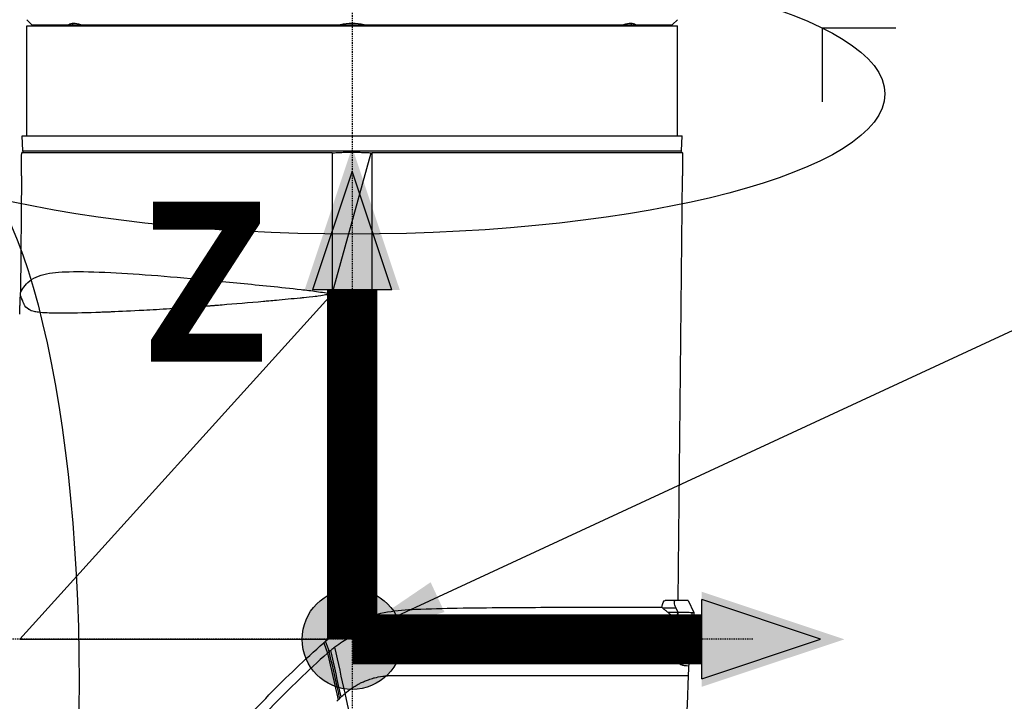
# Model space of a CAD drawing. Header units: millimetres. Extents: x 0 to 3390, y 0 to 1680.
# Tile 120 of 194: x 1092 to 1191, y 1184 to 1253. Entities that reach past the tile are written whole.
import ezdxf

# ---------------------------------------------------------------- set-up
doc = ezdxf.new("R2010")
doc.units = ezdxf.units.MM
doc.header["$LTSCALE"] = 0.2
doc.linetypes.add('CENTER2', pattern=[1.125, 0.75, -0.125, 0.125, -0.125])
for name, color, linetype in [('02_Center Line', 1, 'CENTER2'), ('07_Special Line2', 76, 'Continuous'), ('12_Before Rev.Num.', 5, 'Continuous'), ('13_After Rev.Num.', 6, 'Continuous')]:
    doc.layers.add(name, color=color, linetype=linetype)
doc.layers.add('14_Mark', color=7, linetype='Continuous', true_color=0xe03c31)
doc.styles.add('Rainbow-4.0 Style', font='malgunsl.ttf')
doc.styles.add('Rainbow-5.0 Style', font='malgunsl.ttf')
doc.dimstyles.new('Rainbow-4.0 Style', dxfattribs={"dimtxt": 3.5, "dimasz": 2.5, "dimexe": 1, "dimexo": 1, "dimgap": 1, "dimtad": 1, "dimdsep": 46, "dimtxsty": 'Rainbow-4.0 Style', "dimcen": 0, "dimclrd": 251, "dimclre": 251, "dimclrt": 7, "dimazin": 3, "dimtp": 0.1, "dimtm": 0.1, "dimtfac": 0.61, "dimtmove": 0, "dimatfit": 3, "dimfxl": 1, "dimlwd": -1, "dimlwe": -1, "dimarcsym": 1})

# ---------------------------------------------------------------- blocks, each defined once
blk = doc.blocks.new('A$Cbf9293de')
for p, q in [((-38.45, 836.7), (-38.95, 837.2)), ((-38.45, 836.7), (25.55, 836.7)), ((-34.348, 836.7), (-34.348, 836.823)), ((-31.7, 836.6), (-31.7, 836.7)), ((18.8, 836.6), (18.8, 836.7)), ((21.448, 836.7), (21.448, 836.823)), ((26.046, 837.2), (25.55, 836.704)), ((25.55, 836.7), (25.55, 836.704)), ((-38.95, 836.6), (26.05, 836.6)), ((-38.95, 825.6), (-38.95, 836.6)), ((26.05, 825.6), (26.05, 836.6)), ((-39.402, 825.6), (26.502, 825.6)), ((-39.35, 824.1), (-39.402, 825.6)), ((26.45, 824.1), (26.502, 825.6)), ((-39.35, 824.1), (26.45, 824.1)), ((-8.45, 809.8), (-4.559, 823.906)), ((26.542, 823.907), (-4.45, 823.907)), ((-4.45, 809.8), (-4.45, 823.907)), ((-8.45, 823.9), (-39.45, 823.9)), ((-8.45, 823.9), (-8.45, 809.8)), ((-39.474, 821.6), (-39.575, 809.93)), ((-39.47, 821.6), (-39.474, 821.6)), ((26.09, 779.182), (26.522, 821.6)), ((26.519, 821.6), (26.522, 821.6)), ((-8.45, 809.8), (-39.65, 775.3)), ((-39.595, 809.3), (-39.581, 809.688)), ((-8.45, 809.8), (-4.45, 809.8)), ((-6.538, 776.82), (-8.45, 809.8)), ((-4.45, 809.8), (-6.357, 776.911)), ((25.799, 779.178), (24.799, 779.178)), ((27.103, 779.182), (25.811, 779.182)), ((27.103, 779.182), (27.678, 777.976)), ((25.897, 778.398), (24.592, 778.4)), ((26.092, 777.971), (25.091, 777.971)), ((26.092, 777.971), (25.898, 778.397)), ((26.077, 777.927), (26.077, 777.927)), ((-39.65, 775.3), (-8.858, 775.3)), ((-9.277, 774.953), (-8.918, 773.912)), ((27.169, 772.611), (27.51, 774.054)), ((-8.377, 773.245), (-8.377, 773.245)), ((-8.205, 772.484), (-8.205, 772.484)), ((-8.187, 770.855), (-8.187, 770.855)), ((-2.392, 771.684), (-2.392, 771.684)), ((13.189, 771.683), (13.189, 771.683)), ((13.19, 771.683), (13.19, 771.683)), ((14.558, 771.683), (14.558, 771.683)), ((18.936, 771.683), (18.936, 771.683)), ((22.422, 771.683), (22.422, 771.683)), ((23.21, 771.684), (23.21, 771.684)), ((23.71, 771.684), (23.71, 771.684))]:
    blk.add_line(p, q)
for centre, major_axis, ratio, start_param, end_param in [((-19.19, 822.041), (-15.616, 14.601), 0.148692, 5.995338, 6.2556), ((6.289, 822.041), (-15.617, -14.601), 0.148685, 3.169177, 3.429439), ((83.933, 835.069), (-43.802, -4293.488), 0.013339, 4.715125, 4.715662), ((-125.275, 811.191), (-53.444, -6124.448), 0.013994, 1.572618, 1.572994), ((-160.132, 784.344), (-48.159, 182.609), 0.993601, 4.401804, 4.422241), ((56.169, 537.602), (119.099, -340.326), 0.079114, 2.31954, 2.323927), ((-446.34, 1326.778), (470.485, -849.402), 0.169717, 0.772318, 0.773898), ((-27.732, 801.495), (71.656, -309.663), 0.0384, 1.457641, 1.47276), ((-446.34, 1326.778), (470.485, -849.402), 0.169717, 0.772307, 0.77231), ((-32.689, 800.825), (-72.965, 313.539), 0.054414, 4.599782, 4.614684), ((-29.536, 802.236), (-72.27, 315.359), 0.045423, 4.599283, 4.61396), ((-388.364, 786.802), (415.498, -15.119), 1, 0, 0.002232), ((-6.531, 771.685), (30.202, -0.001), 0.000069, 5.198053, 5.210792), ((23.017, 771.702), (0.693, 0), 0.027729, 4.888802, 4.909898), ((-32.806, 788.252), (-62.524, 271.669), 0.07521, 4.497818, 4.627505), ((-21.275, 788.156), (-153.459, -146.938), 0.108019, 1.555983, 1.556896)]:
    blk.add_ellipse(centre, major_axis=major_axis, ratio=ratio, start_param=start_param, end_param=end_param)
for points, knots in [([(-5.257, 836.7), (-5.65, 836.781), (-6.053, 836.825), (-6.847, 836.825), (-7.25, 836.781), (-7.643, 836.7)], [-2.1093545, -2.1093545, -2.1093545, -2.1093545, -1.9903635, -1.9903635, -1.8713725, -1.8713725, -1.8713725, -1.8713725]), ([(-39.45, 823.9), (-39.422, 823.927), (-39.395, 823.955), (-39.326, 824.023), (-39.286, 824.064), (-39.25, 824.1)], [0.20037343, 0.20037343, 0.20037343, 0.20037343, 0.21152011, 0.21152011, 0.22888714, 0.22888714, 0.22888714, 0.22888714]), ([(26.35, 824.1), (26.386, 824.064), (26.426, 824.023), (26.492, 823.957), (26.517, 823.932), (26.542, 823.907)], [0.32153635, 0.32153635, 0.32153635, 0.32153635, 0.33890339, 0.33890339, 0.34904365, 0.34904365, 0.34904365, 0.34904365]), ([(-39.576, 809.912), (-39.576, 809.909), (-39.525, 810.019), (-39.425, 810.189), (-39.325, 810.362), (-39.176, 810.596), (-38.979, 810.808), (-38.588, 811.227), (-38.002, 811.556), (-37.227, 811.753), (-36.536, 811.929), (-35.695, 812), (-34.718, 812.026), (-33.525, 812.057), (-32.13, 812.021), (-30.557, 811.942), (-27.704, 811.799), (-24.255, 811.518), (-20.498, 811.16), (-18.605, 810.979), (-16.635, 810.78), (-14.617, 810.574), (-13.607, 810.47), (-12.585, 810.366), (-11.557, 810.249), (-11.041, 810.19), (-10.524, 810.129), (-10.007, 810.054), (-9.488, 809.978), (-8.969, 809.889), (-8.45, 809.8)], [0.5000108, 0.5000108, 0.5000108, 0.5000108, 0.5313166, 0.5313166, 0.5313166, 0.5630682, 0.5630682, 0.5630682, 0.6260078, 0.6260078, 0.6260078, 0.6820808, 0.6820808, 0.6820808, 0.750516, 0.750516, 0.750516, 0.8746284, 0.8746284, 0.8746284, 0.9371963, 0.9371963, 0.9371963, 0.9685093, 0.9685093, 0.9685093, 0.9842127, 0.9842127, 0.9842127, 1, 1, 1, 1]), ([(-39.611, 808.8), (-39.609, 808.856), (-39.607, 808.913), (-39.605, 808.966), (-39.603, 809.018), (-39.602, 809.069), (-39.6, 809.112), (-39.599, 809.156), (-39.598, 809.194), (-39.597, 809.224), (-39.596, 809.254), (-39.596, 809.276), (-39.595, 809.288), (-39.595, 809.296), (-39.595, 809.3), (-39.595, 809.3)], [0, 0, 0, 0, 0.1074975, 0.1074975, 0.1074975, 0.2149987, 0.2149987, 0.2149987, 0.3224461, 0.3224461, 0.3224461, 0.4298327, 0.4298327, 0.4298327, 0.5001113, 0.5001113, 0.5001113, 0.5001113]), ([(-8.45, 809.8), (-8.557, 809.79), (-8.677, 809.775), (-8.809, 809.755), (-8.875, 809.745), (-8.945, 809.735), (-9.017, 809.723), (-9.09, 809.711), (-9.121, 809.706), (-9.244, 809.684), (-9.734, 809.597), (-10.044, 809.546), (-10.055, 809.544), (-10.073, 809.542), (-10.485, 809.497), (-11.276, 809.42), (-11.333, 809.414), (-11.391, 809.409), (-11.451, 809.403), (-11.512, 809.397), (-11.604, 809.388), (-11.638, 809.385), (-12.465, 809.305), (-13.26, 809.231), (-14.021, 809.161), (-14.275, 809.137), (-14.493, 809.117), (-14.771, 809.092), (-14.946, 809.076), (-15.119, 809.06), (-15.292, 809.045), (-16.768, 808.912), (-18.153, 808.794), (-19.446, 808.691), (-19.687, 808.672), (-19.924, 808.653), (-20.158, 808.635), (-20.276, 808.626), (-20.392, 808.617), (-20.507, 808.608), (-20.623, 808.599), (-20.7, 808.593), (-20.852, 808.581), (-21.107, 808.562), (-21.359, 808.543), (-21.607, 808.525), (-23.782, 808.364), (-25.655, 808.246), (-27.256, 808.158), (-28.492, 808.09), (-29.567, 808.04), (-30.503, 808.001), (-30.667, 807.995), (-30.826, 807.988), (-30.981, 807.982), (-31.059, 807.979), (-31.135, 807.976), (-31.211, 807.973), (-31.287, 807.97), (-31.333, 807.968), (-31.435, 807.965), (-31.64, 807.957), (-31.84, 807.95), (-32.034, 807.943), (-33.381, 807.896), (-34.491, 807.873), (-35.393, 807.871), (-35.515, 807.871), (-35.636, 807.871), (-35.756, 807.872), (-35.892, 807.872), (-36.027, 807.874), (-36.161, 807.876), (-36.413, 807.88), (-36.673, 807.887), (-36.897, 807.898), (-37.232, 807.914), (-37.526, 807.941), (-37.783, 807.975), (-37.869, 807.986), (-37.938, 807.996), (-38.029, 808.011), (-38.086, 808.02), (-38.139, 808.03), (-38.189, 808.041), (-38.423, 808.093), (-38.588, 808.161), (-38.715, 808.232), (-38.737, 808.245), (-38.751, 808.253), (-38.778, 808.27), (-38.989, 808.405), (-39.106, 808.571), (-39.203, 808.761), (-39.213, 808.781), (-39.223, 808.803), (-39.234, 808.825), (-39.265, 808.892), (-39.296, 808.965), (-39.326, 809.042), (-39.332, 809.057), (-39.341, 809.08), (-39.344, 809.087), (-39.359, 809.126), (-39.387, 809.2), (-39.424, 809.295), (-39.436, 809.326), (-39.452, 809.369), (-39.462, 809.396), (-39.523, 809.556), (-39.561, 809.638), (-39.574, 809.671), (-39.579, 809.683), (-39.581, 809.688), (-39.581, 809.688), (-39.581, 809.688), (-39.581, 809.688), (-39.581, 809.688)], [0, 0, 0, 0, 0.0039062, 0.0039062, 0.0039062, 0.0058594, 0.0058594, 0.0058594, 0.0078125, 0.0078125, 0.0078125, 0.015625, 0.015625, 0.015625, 0.0292969, 0.0292969, 0.0292969, 0.0302734, 0.0302734, 0.0302734, 0.03125, 0.03125, 0.03125, 0.0546875, 0.0546875, 0.0546875, 0.0625, 0.0625, 0.0625, 0.067396, 0.067396, 0.067396, 0.109375, 0.109375, 0.109375, 0.1171875, 0.1171875, 0.1171875, 0.1210937, 0.1210937, 0.1210937, 0.125, 0.125, 0.125, 0.1316087, 0.1316087, 0.1316087, 0.1895961, 0.1895961, 0.1895961, 0.234375, 0.234375, 0.234375, 0.2421875, 0.2421875, 0.2421875, 0.2460937, 0.2460937, 0.2460937, 0.25, 0.25, 0.25, 0.2579031, 0.2579031, 0.2579031, 0.3125, 0.3125, 0.3125, 0.3198476, 0.3198476, 0.3198476, 0.328125, 0.328125, 0.328125, 0.34375, 0.34375, 0.34375, 0.3671875, 0.3671875, 0.3671875, 0.375, 0.375, 0.375, 0.379817, 0.379817, 0.379817, 0.4023437, 0.4023437, 0.4023437, 0.40625, 0.40625, 0.40625, 0.4375, 0.4375, 0.4375, 0.4409132, 0.4409132, 0.4409132, 0.4511719, 0.4511719, 0.4511719, 0.453125, 0.453125, 0.453125, 0.4648437, 0.4648437, 0.4648437, 0.46875, 0.46875, 0.46875, 0.4921875, 0.4921875, 0.4921875, 0.5, 0.5, 0.5, 0.5000001, 0.5000001, 0.5000001, 0.5000001]), ([(-39.576, 809.912), (-39.576, 809.912), (-39.576, 809.912), (-39.576, 809.912)], [0.5000102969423, 0.5000102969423, 0.5000102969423, 0.5000102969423, 0.500010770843, 0.500010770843, 0.500010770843, 0.5000107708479]), ([(-39.642, 808), (-39.637, 808.133), (-39.632, 808.267), (-39.622, 808.533), (-39.616, 808.667), (-39.611, 808.8)], [0.000001, 0.000001, 0.000001, 0.000001, 0.04003033, 0.04003033, 0.08005966, 0.08005966, 0.08005966, 0.08005966]), ([(-39.65, 807.797), (-39.649, 807.829), (-39.647, 807.862), (-39.645, 807.93), (-39.643, 807.965), (-39.642, 808)], [0.00000085, 0.00000085, 0.00000085, 0.00000085, 0.01048267, 0.01048267, 0.02096222, 0.02096222, 0.02096222, 0.02096222]), ([(25.898, 778.398), (25.853, 778.496), (25.813, 778.6), (25.748, 778.807), (25.726, 778.908), (25.714, 779.058), (25.721, 779.116), (25.759, 779.172), (25.784, 779.181), (25.81, 779.177)], [-0.6263488, -0.6263488, -0.6263488, -0.6263488, -0.5938572, -0.5938572, -0.5557402, -0.5557402, -0.5188011, -0.5188011, -0.4906347, -0.4906347, -0.4906347, -0.4906347]), ([(-0.122, 778.268), (-1.051, 778.225), (-1.987, 778.164), (-2.918, 778.004), (-3.847, 777.845), (-4.765, 777.593), (-5.643, 777.233)], [0, 0, 0, 0, 0.5004742, 0.5004742, 0.5004742, 0.99999, 0.99999, 0.99999, 0.99999]), ([(24.475, 778.492), (22.664, 778.489), (19.39, 778.491), (15.094, 778.471), (14.383, 778.467), (13.645, 778.465), (12.882, 778.463), (10.194, 778.456), (7.204, 778.442), (4.049, 778.384), (2.686, 778.359), (1.292, 778.321), (-0.122, 778.268)], [0.000003, 0.000003, 0.000003, 0.000003, 0.5000464, 0.5000464, 0.5000464, 0.5827584, 0.5827584, 0.5827584, 0.8741376, 0.8741376, 0.8741376, 1, 1, 1, 1]), ([(24.591, 778.399), (24.568, 778.411), (24.549, 778.427), (24.512, 778.459), (24.493, 778.476), (24.475, 778.492)], [-0.01502836, -0.01502836, -0.01502836, -0.01502836, -0.00751045, -0.00751045, -0.00000329, -0.00000329, -0.00000329, -0.00000329]), ([(25.091, 777.971), (25.007, 778.042), (24.924, 778.112), (24.756, 778.254), (24.672, 778.324), (24.591, 778.399)], [-0.06668656, -0.06668656, -0.06668656, -0.06668656, -0.03367142, -0.03367142, -0.00060287, -0.00060287, -0.00060287, -0.00060287]), ([(25.091, 777.971), (25.192, 777.895), (25.292, 777.818), (25.49, 777.668), (25.577, 777.601), (25.693, 777.513)], [0.0001047, 0.0001047, 0.0001047, 0.0001047, 0.0383043, 0.0383043, 0.07556917, 0.07556917, 0.07556917, 0.07556917]), ([(27.503, 777.956), (27.403, 777.958), (27.256, 777.962), (26.818, 777.965), (26.496, 777.961), (26.099, 777.962)], [-9.9905984, -9.9905984, -9.9905984, -9.9905984, -9.7085304, -9.7085304, -9.3408899, -9.3408899, -9.3408899, -9.3408899]), ([(27.348, 774.081), (27.285, 774.1), (27.199, 774.105), (26.958, 774.134), (26.817, 774.157), (26.658, 774.217), (26.593, 774.26), (26.481, 774.425), (26.431, 774.541), (26.35, 774.864), (26.315, 775.051), (26.233, 775.694), (26.197, 776.166), (26.143, 777.072), (26.121, 777.522), (26.099, 777.962)], [0.000521, 0.000521, 0.000521, 0.000521, 0.188123, 0.188123, 0.424633, 0.424633, 0.607198, 0.607198, 0.773934, 0.773934, 0.902193, 0.902193, 1.087544, 1.087544, 1.248946, 1.248946, 1.248946, 1.248946]), ([(27.679, 777.972), (27.679, 777.978), (27.676, 777.98), (27.66, 777.978), (27.649, 777.973), (27.588, 777.955), (27.519, 777.961), (27.503, 777.956)], [0.0000244, 0.0000244, 0.0000244, 0.0000244, 0.1094019, 0.1094019, 0.2123407, 0.2123407, 0.507266, 0.507266, 0.507266, 0.507266]), ([(-7.829, 776.059), (-7.171, 776.496), (-6.476, 776.881), (-5.715, 777.204), (-5.679, 777.219), (-5.643, 777.233)], [3.8523052, 3.8523052, 3.8523052, 3.8523052, 4.0777886, 4.0777886, 4.0890329, 4.0890329, 4.0890329, 4.0890329]), ([(-5.181, 776.176), (-3.585, 776.829), (-1.881, 777.236), (1.513, 777.348), (3.183, 777.398), (8.066, 777.47), (11.139, 777.485), (19.412, 777.514), (23.596, 777.512), (25.693, 777.513)], [0, 0, 0, 0, 0.1249797, 0.1249797, 0.2499826, 0.2499826, 0.4999884, 0.4999884, 0.9999845, 0.9999845, 0.9999845, 0.9999845]), ([(25.713, 777.069), (25.709, 777.143), (25.705, 777.216), (25.697, 777.364), (25.694, 777.439), (25.693, 777.512)], [-0.04600052, -0.04600052, -0.04600052, -0.04600052, -0.02318209, -0.02318209, -0.00019099, -0.00019099, -0.00019099, -0.00019099]), ([(27.169, 772.611), (27.169, 772.611), (27.071, 772.618), (26.873, 772.643), (26.799, 772.653), (26.684, 772.672), (26.645, 772.679), (26.587, 772.69), (26.558, 772.696), (26.529, 772.702), (26.51, 772.706), (26.51, 772.706), (26.413, 772.728), (26.341, 772.762), (26.218, 772.859), (26.179, 772.898), (26.084, 773.108), (26.041, 773.256), (25.982, 773.543), (25.963, 773.649), (25.937, 773.824), (25.929, 773.886), (25.913, 774.014), (25.901, 774.112), (25.832, 774.753), (25.773, 775.725), (25.713, 777.069)], [0, 0, 0, 0, 0.25, 0.25, 0.375, 0.375, 0.4375, 0.4375, 0.46875, 0.484375, 0.484375, 0.5, 0.5, 0.5625, 0.5625, 0.625, 0.625, 0.6875, 0.6875, 0.71875, 0.71875, 0.734375, 0.734375, 0.75, 0.75, 1, 1, 1, 1]), ([(-5.181, 776.176), (-5.313, 776.113), (-5.447, 776.06), (-5.975, 775.839), (-6.362, 775.654), (-7.183, 775.202), (-7.659, 774.9), (-8.179, 774.512)], [0.0005018, 0.0005018, 0.0005018, 0.0005018, 0.0438918, 0.0438918, 0.1729272, 0.1729272, 0.3261553, 0.3261553, 0.3261553, 0.3261553]), ([(-38.147, 744.34), (-37.711, 744.824), (-37.181, 745.412), (-36.569, 746.091), (-34.71, 748.151), (-32.156, 750.978), (-29.286, 754.129), (-26.416, 757.28), (-23.221, 760.768), (-19.877, 764.333), (-18.205, 766.117), (-16.51, 767.943), (-14.757, 769.737), (-13.003, 771.53), (-11.187, 773.292), (-9.277, 774.953)], [0.1677514, 0.1677514, 0.1677514, 0.1677514, 0.250057, 0.250057, 0.250057, 0.5, 0.5, 0.5, 0.7499984, 0.7499984, 0.7499984, 0.8750196, 0.8750196, 0.8750196, 0.9999991, 0.9999991, 0.9999991, 0.9999991]), ([(-8.902, 773.92), (-8.907, 773.916), (-8.912, 773.912), (-8.917, 773.907), (-10.852, 772.213), (-12.682, 770.413), (-14.459, 768.581), (-14.465, 768.575), (-14.471, 768.569), (-14.476, 768.563), (-16.252, 766.733), (-17.977, 764.876), (-19.673, 763.066), (-19.676, 763.063), (-19.678, 763.061), (-19.681, 763.058), (-23.082, 759.43), (-26.32, 755.888), (-29.225, 752.697), (-32.132, 749.505), (-34.708, 746.653), (-36.568, 744.591), (-38.428, 742.529), (-39.531, 741.302), (-39.533, 741.3)], [0.0000178, 0.0000178, 0.0000178, 0.0000178, 0.0003281, 0.0003281, 0.0003281, 0.125, 0.125, 0.125, 0.1254001, 0.1254001, 0.1254001, 0.25, 0.25, 0.25, 0.2501813, 0.2501813, 0.2501813, 0.5, 0.5, 0.5, 0.7499352, 0.7499352, 0.7499352, 0.9999996, 0.9999996, 0.9999996, 0.9999996]), ([(-7.68, 769.402), (-7.718, 769.566), (-7.758, 769.742), (-7.841, 770.103), (-7.883, 770.287), (-8.175, 771.575), (-8.471, 772.885), (-8.738, 774.067)], [-2.1020112, -2.1020112, -2.1020112, -2.1020112, -2.0523265, -2.0523265, -2.0005147, -2.0005147, -1.6536274, -1.6536274, -1.6536274, -1.6536274]), ([(27.51, 774.054), (27.51, 774.054), (27.507, 774.054), (27.497, 774.054), (27.494, 774.054), (27.487, 774.055), (27.482, 774.055), (27.47, 774.056), (27.463, 774.056), (27.448, 774.057), (27.441, 774.057), (27.428, 774.058), (27.422, 774.059), (27.405, 774.06), (27.394, 774.06), (27.377, 774.062), (27.37, 774.062), (27.355, 774.064), (27.347, 774.064), (27.348, 774.081)], [0, 0, 0, 0, 0.1020338, 0.1020338, 0.1361921, 0.1361921, 0.1816811, 0.1816811, 0.2273192, 0.2273192, 0.2614847, 0.2614847, 0.287029, 0.287029, 0.3259027, 0.3259027, 0.3450669, 0.3450669, 0.3707618, 0.3707618, 0.3707618, 0.3707618]), ([(-7.146, 769.905), (-6.957, 770.072), (-6.748, 770.237), (-6.405, 770.476), (-6.286, 770.555), (-6.035, 770.708), (-5.867, 770.802), (-5.669, 770.906), (-5.556, 770.963), (-5.366, 771.05), (-5.299, 771.08), (-5.157, 771.14), (-5.125, 771.154), (-4.762, 771.293), (-4.57, 771.354), (-4.368, 771.412), (-4.315, 771.426), (-4.238, 771.447), (-4.258, 771.441), (-3.996, 771.508), (-3.726, 771.569), (-3.214, 771.639), (-3.058, 771.653), (-2.85, 771.668), (-2.785, 771.672), (-2.693, 771.677), (-2.663, 771.678), (-2.606, 771.68), (-2.619, 771.68), (-2.286, 771.687), (-2.083, 771.687), (-1.875, 771.685), (-1.821, 771.685), (-1.765, 771.684), (-1.751, 771.684), (-1.729, 771.683), (-1.753, 771.683), (-1.59, 771.683), (-1.455, 771.683), (-1.248, 771.683), (-1.177, 771.683), (-1.035, 771.683), (-0.933, 771.683), (-0.205, 771.683), (0.688, 771.686), (2.319, 771.685), (2.911, 771.685), (3.866, 771.684), (4.195, 771.684), (4.706, 771.683), (4.879, 771.683), (5.142, 771.683), (5.23, 771.683), (5.408, 771.683), (5.539, 771.683), (7.14, 771.683), (8.926, 771.683), (11.813, 771.683), (12.81, 771.683), (14.327, 771.683), (14.836, 771.683), (15.601, 771.683), (15.857, 771.683), (16.239, 771.683), (16.367, 771.683), (16.622, 771.683), (16.776, 771.683), (20.075, 771.683), (22.67, 771.683), (26.201, 771.684), (27.136, 771.685), (27.136, 771.683)], [0, 0, 0, 0, 0.015625, 0.015625, 0.023438, 0.023438, 0.03125, 0.03125, 0.039063, 0.039063, 0.042969, 0.042969, 0.046875, 0.046875, 0.054688, 0.054688, 0.058594, 0.058594, 0.0625, 0.0625, 0.078125, 0.078125, 0.085938, 0.085938, 0.089844, 0.089844, 0.091797, 0.091797, 0.09375, 0.09375, 0.101563, 0.101563, 0.105469, 0.105469, 0.107422, 0.107422, 0.109375, 0.109375, 0.117188, 0.117188, 0.121094, 0.121094, 0.125, 0.125, 0.1875, 0.1875, 0.21875, 0.21875, 0.234375, 0.234375, 0.242188, 0.242188, 0.246094, 0.246094, 0.25, 0.25, 0.375, 0.375, 0.4375, 0.4375, 0.46875, 0.46875, 0.484375, 0.484375, 0.492188, 0.492188, 0.5, 0.5, 0.75, 0.75, 1, 1, 1, 1]), ([(18.936, 771.683), (18.962, 771.683), (18.988, 771.683), (19.014, 771.683), (19.353, 771.683), (19.675, 771.683), (19.979, 771.683), (20.283, 771.683), (20.569, 771.683), (20.838, 771.683), (20.954, 771.683), (21.066, 771.683), (21.175, 771.683)], [0.5989757, 0.5989757, 0.5989757, 0.5989757, 0.6059197, 0.6059197, 0.6059197, 0.6964022, 0.6964022, 0.6964022, 0.78694, 0.78694, 0.78694, 0.8260828, 0.8260828, 0.8260828, 0.8260828]), ([(-7.538, 769.539), (-7.49, 769.583), (-7.443, 769.627), (-7.396, 769.672), (-7.391, 769.677), (-7.385, 769.682), (-7.38, 769.687), (-7.372, 769.694), (-7.364, 769.702), (-7.356, 769.709), (-7.286, 769.774), (-7.217, 769.84), (-7.146, 769.905)], [0.000001, 0.000001, 0.000001, 0.000001, 0.362969, 0.362969, 0.362969, 0.4051905, 0.4051905, 0.4051905, 0.4643174, 0.4643174, 0.4643174, 1, 1, 1, 1])]:
    blk.add_open_spline(points, degree=3, knots=knots)
for points, weights in [([(-8.45, 823.9), (-6.504, 824.018), (-4.559, 823.906)], [1.21788987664, 1.22010971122, 1.21801018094]), ([(-4.559, 823.906), (-4.504, 823.907), (-4.45, 823.907)], [1.21378259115, 1.21379366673, 1.21380150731])]:
    blk.add_rational_spline(points, weights, degree=2)
for points in [[(-39.581, 809.688), (-39.578, 809.763), (-39.576, 809.837), (-39.576, 809.912)], [(24.475, 778.492), (24.526, 778.899), (24.674, 779.176), (24.799, 779.181)], [(25.825, 777.335), (25.915, 777.545), (26.004, 777.755), (26.099, 777.962)], [(27.679, 777.972), (27.636, 776.665), (27.58, 775.359), (27.51, 774.054)], [(25.713, 777.069), (25.75, 777.157), (25.788, 777.246), (25.825, 777.335)], [(-7.829, 776.059), (-8.272, 775.759), (-8.696, 775.438), (-9.097, 775.101)], [(-9.097, 775.101), (-9.157, 775.053), (-9.217, 775.003), (-9.277, 774.953)], [(-8.738, 774.067), (-8.793, 774.017), (-8.849, 773.969), (-8.902, 773.92)], [(-8.594, 774.193), (-8.645, 774.154), (-8.695, 774.112), (-8.738, 774.067)], [(-8.179, 774.512), (-8.319, 774.409), (-8.458, 774.303), (-8.594, 774.193)], [(24.823, 740.488), (25.986, 750.864), (26.757, 761.262), (27.136, 771.683)], [(-7.826, 769.264), (-7.881, 769.211), (-7.937, 769.158), (-7.992, 769.105)], [(-7.826, 769.264), (-7.777, 769.31), (-7.729, 769.356), (-7.68, 769.402)]]:
    blk.add_open_spline(points, degree=3)
at = {"layer": '02_Center Line'}
for p, q in [((-6.45, 881.3), (-6.45, 719.316)), ((33.572, 775.3), (-157.031, 775.3))]:
    blk.add_line(p, q, dxfattribs=at)
blk = doc.blocks.new('*D155')
at = {"color": 251, "linetype": 'ByBlock', "transparency": 16777216}
for p, q in [((1091.046, 1290.638), (902.721, 1290.638)), ((906.721, 1200.638), (906.721, 1280.638)), ((970.966, 1190.638), (902.721, 1190.638))]:
    blk.add_line(p, q, dxfattribs=at)
at = {"color": 251, "transparency": 16777216}
for points in [[(905.054, 1280.638), (908.388, 1280.638), (906.721, 1290.638)], [(905.054, 1200.638), (908.388, 1200.638), (906.721, 1190.638)]]:
    blk.add_solid(points, dxfattribs=at)
at = {"layer": 'Defpoints', "color": 0, "transparency": 16777216}
for p in [(906.721, 1290.638), (1095.046, 1290.638), (974.966, 1190.638)]:
    blk.add_point(p, dxfattribs=at)
at = {"color": 7, "transparency": 16777216, "insert": (895.44, 1240.638), "char_height": 14, "attachment_point": 5, "rotation": 90, "style": 'Rainbow-4.0 Style'}
blk.add_mtext('100', dxfattribs=at)
blk = doc.blocks.new('*D156')
at = {"color": 251, "linetype": 'ByBlock', "transparency": 16777216}
for p, q in [((1091.046, 1290.638), (863.127, 1290.638)), ((867.127, 1280.638), (867.127, 570.638)), ((945.359, 560.638), (863.127, 560.638))]:
    blk.add_line(p, q, dxfattribs=at)
at = {"color": 251, "transparency": 16777216}
for points in [[(865.461, 1280.638), (868.794, 1280.638), (867.127, 1290.638)], [(865.461, 570.638), (868.794, 570.638), (867.127, 560.638)]]:
    blk.add_solid(points, dxfattribs=at)
at = {"layer": 'Defpoints', "color": 0, "transparency": 16777216}
for p in [(1095.046, 1290.638), (867.127, 560.638), (949.359, 560.638)]:
    blk.add_point(p, dxfattribs=at)
at = {"color": 7, "transparency": 16777216, "insert": (855.885, 925.638), "char_height": 14, "attachment_point": 5, "rotation": 90, "style": 'Rainbow-4.0 Style'}
blk.add_mtext('730', dxfattribs=at)
blk = doc.blocks.new('*D159')
at = {"color": 251, "linetype": 'ByBlock', "transparency": 16777216}
for p, q in [((1030.946, 1234.66), (1030.946, 1348.797)), ((1125.546, 1300.638), (1125.546, 1348.797)), ((1040.946, 1344.797), (1115.546, 1344.797))]:
    blk.add_line(p, q, dxfattribs=at)
at = {"color": 251, "transparency": 16777216}
for points in [[(1040.946, 1346.463), (1040.946, 1343.13), (1030.946, 1344.797)], [(1115.546, 1346.463), (1115.546, 1343.13), (1125.546, 1344.797)]]:
    blk.add_solid(points, dxfattribs=at)
at = {"layer": 'Defpoints', "color": 0, "transparency": 16777216}
for p in [(1125.546, 1344.797), (1125.546, 1296.638), (1030.946, 1230.66)]:
    blk.add_point(p, dxfattribs=at)
at = {"color": 7, "transparency": 16777216, "insert": (1078.246, 1356.035), "char_height": 14, "attachment_point": 5, "style": 'Rainbow-4.0 Style'}
blk.add_mtext('94.6', dxfattribs=at)
blk = doc.blocks.new('A$C19ebd0c3_1234')
for q in [(46.929, -0.778), (54.3, 6.594)]:
    blk.add_line((46.929, 6.594), q)
blk.add_ellipse((0, 0), major_axis=(53.194, 0), ratio=0.263273)
blk = doc.blocks.new('A$Cc9315064')
at = {"layer": '07_Special Line2'}
blk.add_hatch(color=256, dxfattribs=at).paths.add_polyline_path([(49.156, 0), (34.9, 4.752), (34.9, -4.752)])
at = {"layer": '12_Before Rev.Num.'}
blk.add_hatch(color=256, dxfattribs=at).paths.add_polyline_path([(0, 49.156), (-4.752, 34.9), (4.752, 34.9)])
at = {"layer": '14_Mark'}
h = blk.add_hatch(color=256, dxfattribs=at)
h.dxf.hatch_style = 1
h.paths.add_polyline_path([(5, 0, 1), (-5, 0, 1)])
at = {"layer": '07_Special Line2'}
for p, q in [((34.9, -3.96), (34.9, 3.96)), ((46.78, 0), (34.9, 3.96)), ((34.9, -3.96), (46.78, 0))]:
    blk.add_line(p, q, dxfattribs=at)
at = {"layer": '07_Special Line2', "const_width": 5}
blk.add_lwpolyline([(34.9, 0), (0, 0)], dxfattribs=at)
at = {"layer": '12_Before Rev.Num.'}
for p, q in [((0, 46.78), (-3.96, 34.9)), ((3.96, 34.9), (0, 46.78)), ((3.96, 34.9), (-3.96, 34.9))]:
    blk.add_line(p, q, dxfattribs=at)
at = {"layer": '12_Before Rev.Num.', "const_width": 5}
blk.add_lwpolyline([(0, 34.9), (0, 0)], dxfattribs=at)
at = {"layer": '14_Mark'}
blk.add_circle((0, 0), 5, dxfattribs=at)
at = {"layer": '07_Special Line2', "insert": (34.529, -17.308), "char_height": 16, "attachment_point": 4, "style": 'Rainbow-5.0 Style'}
blk.add_mtext('{\\fMalgun Gothic Semilight|b1|i0|c129|p50;Y}', dxfattribs=at)
at = {"layer": '12_Before Rev.Num.', "insert": (-20.587, 35.725), "char_height": 16, "attachment_point": 4, "style": 'Rainbow-5.0 Style'}
blk.add_mtext('{\\fMalgun Gothic Semilight|b1|i0|c129|p50;Z}', dxfattribs=at)
at = {"layer": '14_Mark', "insert": (-17.839, -15.459), "char_height": 16, "attachment_point": 4, "style": 'Rainbow-5.0 Style'}
blk.add_mtext('{\\fMalgun Gothic Semilight|b1|i0|c129|p50;5}', dxfattribs=at)

msp = doc.modelspace()

# ---------------------------------------------------------------- block references
for name, p in [('A$Cbf9293de', (1131.996, 415.338)), ('A$Cc9315064', (1125.546, 1190.638))]:
    msp.add_blockref(name, p)
at = {"layer": '13_After Rev.Num.'}
msp.add_blockref('A$C19ebd0c3_1234', (1125.546, 1245.123), dxfattribs=at)
at = {"layer": '13_After Rev.Num.', "rotation": 90.00000000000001}
msp.add_blockref('A$C19ebd0c3_1234', (1084.272, 1186.426), dxfattribs=at)

# ---------------------------------------------------------------- dimensions: what is measured, and where the dimension line sits
for base, p1, p2, angle, picture, middle in [((1125.546, 1344.797), (1030.946, 1230.66), (1125.546, 1296.638), 180, '*D159', (1078.246, 1356.035)), ((867.127, 560.638), (1095.046, 1290.638), (949.359, 560.638), 90, '*D156', (855.885, 925.638)), ((906.721, 1290.638), (974.966, 1190.638), (1095.046, 1290.638), 90, '*D155', (895.44, 1240.638))]:
    dim = msp.add_linear_dim(base=base, p1=p1, p2=p2, angle=angle, dimstyle='Rainbow-4.0 Style', override={"dimscale": 4, "dimtol": 0, "dimlim": 0, "dimtp": 0.1, "dimtm": 0.1, "dimtfac": 0.61, "dimtdec": 2, "dimtolj": 0, "dimtzin": 8})
    dim.commit()
    dim.dimension.update_dxf_attribs({"geometry": picture, "text_midpoint": middle})

# ---------------------------------------------------------------- leaders
at = {"annotation_type": 0, "has_hookline": 1, "hookline_direction": 0}
msp.add_leader([(1124.999, 1190.638), (1228.879, 1238.831), (1238.879, 1238.831)], dimstyle='Rainbow-4.0 Style', override={"dimscale": 4}, dxfattribs=at)

doc.saveas('drawing.dxf')
